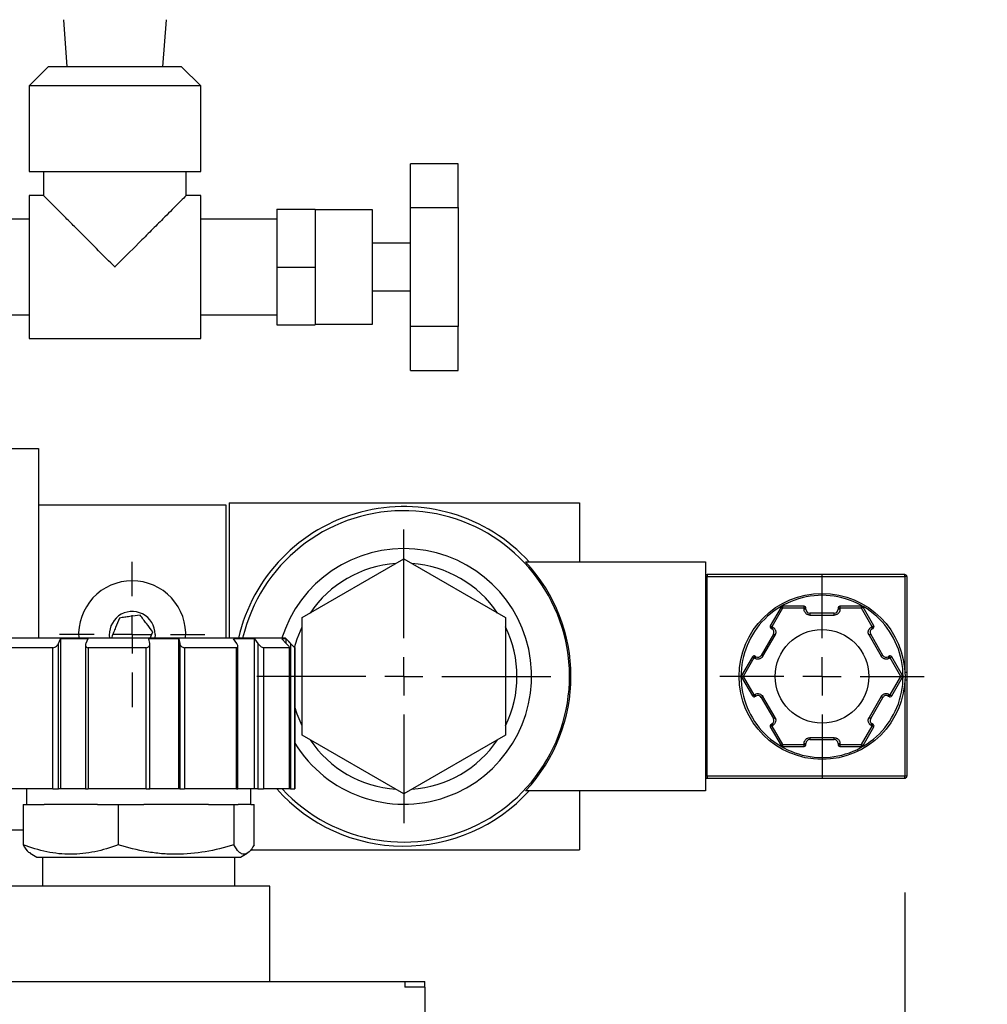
# Model space of a CAD drawing. Header units: inches. Extents: x 3 to 129, y 3 to 99.
# Tile 6 of 32: x 34.02 to 39.09, y 68.42 to 73.58. Entities that reach past the tile are written whole.
import ezdxf

# ---------------------------------------------------------------- set-up
doc = ezdxf.new("R2010")
doc.units = ezdxf.units.IN
doc.header["$LTSCALE"] = 12
doc.header["$MEASUREMENT"] = 0
doc.linetypes.add('CENTERX2', pattern=[0.8, 0.5, -0.1, 0.1, -0.1])
doc.layers.add('CENTER', color=40, linetype='CENTERX2')
doc.layers.add('DIMENSIONS', color=140, linetype='Continuous', lineweight=25)
doc.styles.add('SLDTEXTSTYLE0', font='TXT', dxfattribs={"width": 0.7})
doc.dimstyles.new('SLDDIMSTYLE0', dxfattribs={"dimtxt": 1.019531, "dimasz": 1.56, "dimexe": 0, "dimexo": 0.0625, "dimgap": 0.254883, "dimtad": 0, "dimtih": 1, "dimtoh": 1, "dimrnd": 1e-09, "dimzin": 12, "dimdsep": 46, "dimtxsty": 'SLDTEXTSTYLE0', "dimsah": 1, "dimcen": 0.09, "dimadec": 0, "dimazin": 3, "dimtfac": 1, "dimtmove": 0, "dimatfit": 0, "dimfxl": 0, "dimfrac": 2, "dimtolj": 1, "dimtzin": 12, "dimarcsym": 0})

# ---------------------------------------------------------------- blocks, each defined once
blk = doc.blocks.new('_D_1')
at = {"layer": 'DIMENSIONS'}
for p, q in [((38.6589, 69.0029), (38.6589, 52.8784)), ((36.1419, 57.3126), (36.1419, 52.8784)), ((36.1419, 54.3784), (33.1419, 54.3784)), ((38.6589, 54.3784), (42.4415, 54.3784)), ((43.8232, 54.3784), (43.4809, 54.3784)), ((43.4809, 54.3784), (43.4809, 52.7581)), ((46.8529, 54.3784), (47.1952, 54.3784)), ((47.1952, 54.3784), (47.1952, 52.7581)), ((43.4809, 52.7581), (43.8232, 52.7581)), ((47.1952, 52.7581), (46.8529, 52.7581))]:
    blk.add_line(p, q, dxfattribs=at)
for points in [[(36.1419, 54.3784), (34.5819, 54.6184), (34.5819, 54.1384)], [(38.6589, 54.3784), (40.2189, 54.1384), (40.2189, 54.6184)]]:
    blk.add_solid(points, dxfattribs=at)
at = {"layer": 'DIMENSIONS', "char_height": 1, "attachment_point": 1, "style": 'SLDTEXTSTYLE0'}
for s, insert in [('2.52', (43.8232, 55.8957)), ('63.9', (43.8232, 54.0471))]:
    blk.add_mtext(s, dxfattribs=dict(at, insert=insert))
blk = doc.blocks.new('SW_CENTERMARKSYMBOL_0')
at = {"layer": 'CENTER', "color": 0}
for p, q in [((0, 0.2), (0, 0.535)), ((0, 0), (0, 0.1)), ((-0.2, 0), (-0.535, 0)), ((0, 0), (-0.1, 0)), ((0, 0), (0, -0.1)), ((0, 0), (0.1, 0)), ((0.2, 0), (0.535, 0)), ((0, -0.2), (0, -0.535))]:
    blk.add_line(p, q, dxfattribs=at)
blk = doc.blocks.new('SW_CENTERMARKSYMBOL_1')
at = {"layer": 'CENTER', "color": 0}
for p, q in [((0, 0.2), (0, 0.77)), ((0, 0), (0, 0.1)), ((-0.2, 0), (-0.77, 0)), ((0, 0), (-0.1, 0)), ((0, 0), (0, -0.1)), ((0, 0), (0.1, 0)), ((0.2, 0), (0.77, 0)), ((0, -0.2), (0, -0.77))]:
    blk.add_line(p, q, dxfattribs=at)
blk = doc.blocks.new('SW_CENTERMARKSYMBOL_10')
at = {"layer": 'CENTER', "color": 0}
for p, q in [((0, 0.2), (0, 0.38075)), ((0, 0), (0, 0.1)), ((-0.2, 0), (-0.38075, 0)), ((0, 0), (-0.1, 0)), ((0, 0), (0, -0.1)), ((0, 0), (0.1, 0)), ((0.2, 0), (0.38075, 0)), ((0, -0.2), (0, -0.38075))]:
    blk.add_line(p, q, dxfattribs=at)

msp = doc.modelspace()

# ---------------------------------------------------------------- linework, layer by layer
for p, q in [((34.2469, 73.5791), (34.2657, 73.3326)), ((34.7682, 73.3326), (34.7869, 73.5791)), ((34.1669, 73.3326), (34.0669, 73.2326)), ((34.8669, 73.3326), (34.1669, 73.3326)), ((34.9669, 73.2326), (34.8669, 73.3326)), ((34.0669, 73.2326), (34.0669, 72.7826)), ((34.9669, 73.2326), (34.0669, 73.2326)), ((34.9669, 72.7826), (34.9669, 73.2326)), ((34.0669, 72.7826), (34.9669, 72.7826)), ((34.143, 72.7826), (34.143, 72.6576)), ((34.8909, 72.6576), (34.8909, 72.7826)), ((36.0669, 72.5944), (36.0669, 72.8242)), ((36.3169, 72.8242), (36.0669, 72.8242)), ((36.3169, 72.5944), (36.3169, 72.8242)), ((34.1432, 72.6576), (34.0669, 72.6576)), ((34.0669, 72.6576), (34.0669, 71.9076)), ((34.9669, 72.6576), (34.8908, 72.6576)), ((34.9669, 71.9076), (34.9669, 72.6576)), ((35.3669, 72.5857), (35.5669, 72.5857)), ((35.3669, 72.5857), (35.3669, 72.2826)), ((35.5669, 72.5857), (35.5669, 72.2826)), ((35.8669, 72.5826), (35.5669, 72.5826)), ((35.8669, 71.9826), (35.8669, 72.5826)), ((36.0669, 72.5944), (36.3169, 72.5944)), ((36.0669, 71.9708), (36.0669, 72.5944)), ((36.3169, 72.5944), (36.3169, 71.9708)), ((34.0669, 72.5326), (33.7169, 72.5326)), ((35.3669, 72.5326), (34.9669, 72.5326)), ((36.0669, 72.4076), (35.8669, 72.4076)), ((35.3669, 72.2826), (35.5669, 72.2826)), ((35.3669, 72.2826), (35.3669, 71.9795)), ((35.5669, 72.2826), (35.5669, 71.9795)), ((35.8669, 72.1576), (36.0669, 72.1576)), ((33.7169, 72.0326), (34.0669, 72.0326)), ((34.9669, 72.0326), (35.3669, 72.0326)), ((35.3669, 71.9795), (35.5669, 71.9795)), ((35.5669, 71.9826), (35.8669, 71.9826)), ((36.3169, 71.9708), (36.0669, 71.9708)), ((36.0669, 71.7409), (36.0669, 71.9708)), ((36.3169, 71.7409), (36.3169, 71.9708)), ((34.0669, 71.9076), (34.9669, 71.9076)), ((36.0669, 71.7409), (36.3169, 71.7409)), ((33.0746, 71.3316), (34.1169, 71.3316)), ((34.1169, 71.3316), (34.1169, 70.3366)), ((34.1169, 71.0366), (35.0989, 71.0366)), ((35.0989, 71.0366), (35.0989, 70.3366)), ((35.1169, 71.0466), (35.1169, 70.3366)), ((35.1169, 71.0466), (36.9529, 71.0466)), ((36.9529, 71.0466), (36.9529, 70.7366)), ((35.4987, 70.4444), (36.032, 70.7523)), ((36.032, 70.7523), (36.5652, 70.4444)), ((36.6701, 70.7366), (37.6129, 70.7366)), ((37.6129, 70.7366), (37.6129, 69.5366)), ((38.6589, 70.6702), (37.6229, 70.6702)), ((37.6229, 70.6702), (37.6229, 70.6602)), ((38.6589, 70.6602), (38.6589, 70.6702)), ((37.6229, 70.6602), (37.6129, 70.6602)), ((37.6129, 70.6366), (37.613, 70.6366)), ((37.613, 70.6366), (37.613, 69.6366)), ((37.6229, 69.6129), (37.6229, 70.6602)), ((37.6229, 70.6602), (38.6589, 70.6602)), ((38.6589, 70.6602), (38.6589, 70.1572)), ((38.6689, 70.6602), (38.6589, 70.6602)), ((38.6689, 70.6602), (38.6689, 70.1572)), ((38.0094, 70.4991), (37.9533, 70.4019)), ((38.018, 70.4941), (37.9619, 70.3969)), ((38.018, 70.4941), (38.0094, 70.4991)), ((38.018, 70.5041), (38.018, 70.4941)), ((38.1303, 70.5041), (38.018, 70.5041)), ((38.1303, 70.4941), (38.018, 70.4941)), ((38.1303, 70.4941), (38.1303, 70.5041)), ((38.1303, 70.4881), (38.1303, 70.4941)), ((38.1403, 70.4941), (38.1303, 70.4941)), ((38.1403, 70.4881), (38.1303, 70.4881)), ((38.1403, 70.4881), (38.1403, 70.4941)), ((38.1603, 70.4681), (38.1603, 70.4581)), ((38.2886, 70.4681), (38.1603, 70.4681)), ((38.1603, 70.4581), (38.2886, 70.4581)), ((38.2886, 70.4581), (38.2886, 70.4681)), ((38.3086, 70.4941), (38.3086, 70.4881)), ((38.3186, 70.4941), (38.3086, 70.4941)), ((38.3186, 70.4881), (38.3086, 70.4881)), ((38.3186, 70.5041), (38.3186, 70.4941)), ((38.4308, 70.5041), (38.3186, 70.5041)), ((38.3186, 70.4941), (38.3186, 70.4881)), ((38.4308, 70.4941), (38.3186, 70.4941)), ((38.4308, 70.4941), (38.4308, 70.5041)), ((38.4395, 70.4991), (38.4308, 70.4941)), ((38.487, 70.3969), (38.4308, 70.4941)), ((38.4956, 70.4019), (38.4395, 70.4991)), ((35.4987, 69.8287), (35.4987, 70.4444)), ((36.5652, 70.4444), (36.5652, 69.8287)), ((34.7014, 70.3366), (34.7155, 70.3708)), ((34.7279, 70.3566), (34.7263, 70.3366)), ((37.9694, 70.3579), (37.9053, 70.2467)), ((37.9139, 70.2417), (37.9781, 70.3529)), ((37.9533, 70.4019), (37.9619, 70.3969)), ((37.9619, 70.3969), (37.9569, 70.3882)), ((37.9569, 70.3882), (37.9621, 70.3852)), ((37.9619, 70.3969), (37.9671, 70.3939)), ((37.9671, 70.3939), (37.9621, 70.3852)), ((37.9781, 70.3529), (37.9694, 70.3579)), ((38.4794, 70.3579), (38.4708, 70.3529)), ((38.4708, 70.3529), (38.535, 70.2417)), ((38.5436, 70.2467), (38.4794, 70.3579)), ((38.4818, 70.3939), (38.487, 70.3969)), ((38.4818, 70.3939), (38.4868, 70.3852)), ((38.4868, 70.3852), (38.492, 70.3882)), ((38.487, 70.3969), (38.4956, 70.4019)), ((38.492, 70.3882), (38.487, 70.3969)), ((35.4109, 70.3366), (33.8729, 70.3366)), ((34.2215, 70.3088), (34.232, 70.3326)), ((34.2215, 69.5466), (34.2215, 70.3088)), ((34.3757, 70.3326), (34.232, 70.3326)), ((34.232, 70.3326), (34.232, 69.5466)), ((34.3757, 70.3326), (34.3652, 70.3088)), ((34.8531, 70.3326), (34.6955, 70.3326)), ((34.6996, 70.3088), (34.6955, 70.3326)), ((34.6999, 69.5466), (34.6999, 70.3054)), ((34.8531, 70.3326), (34.8572, 70.3088)), ((34.8531, 69.5466), (34.8531, 70.3326)), ((34.8572, 70.3088), (34.8572, 69.5466)), ((35.2498, 70.3326), (35.1385, 70.3326)), ((35.1557, 70.3088), (35.1385, 70.3326)), ((35.2498, 70.3326), (35.267, 70.3088)), ((35.2498, 69.5466), (35.2498, 70.3326)), ((35.267, 70.3088), (35.267, 69.5466)), ((35.4144, 70.3326), (35.3919, 70.3326)), ((35.4155, 70.3088), (35.3919, 70.3326)), ((35.4609, 70.2866), (35.4109, 70.3366)), ((35.4144, 70.3326), (35.438, 70.3088)), ((35.4144, 70.31), (35.4144, 70.3326)), ((35.438, 70.3088), (35.438, 69.5466)), ((34.1925, 70.2866), (33.9719, 70.2866)), ((34.1925, 69.5466), (34.1925, 70.2866)), ((34.3631, 70.2999), (34.3631, 69.5466)), ((34.6808, 70.2866), (34.3767, 70.2866)), ((34.3767, 70.2866), (34.3767, 69.5466)), ((34.6808, 69.5466), (34.6808, 70.2866)), ((35.1543, 70.2866), (34.8828, 70.2866)), ((34.8828, 70.2866), (34.8828, 69.5466)), ((35.1543, 69.5466), (35.1543, 70.2866)), ((35.1617, 69.5466), (35.1617, 70.294)), ((35.432, 70.2866), (35.2969, 70.2866)), ((35.2969, 70.2866), (35.2969, 69.5466)), ((35.432, 69.5466), (35.432, 70.2866)), ((35.4327, 69.5466), (35.4327, 70.2873)), ((35.4609, 70.2866), (35.4608, 70.2866)), ((35.4608, 70.2866), (35.4608, 69.5466)), ((35.4609, 69.5466), (35.4609, 70.2866)), ((37.8591, 70.2388), (37.803, 70.1416)), ((37.8677, 70.2338), (37.8116, 70.1366)), ((37.8677, 70.2338), (37.8591, 70.2388)), ((37.8727, 70.2424), (37.8677, 70.2338)), ((37.8729, 70.2308), (37.8677, 70.2338)), ((37.8779, 70.2394), (37.8727, 70.2424)), ((37.8779, 70.2394), (37.8729, 70.2308)), ((37.9053, 70.2467), (37.9139, 70.2417)), ((38.535, 70.2417), (38.5436, 70.2467)), ((38.5761, 70.2424), (38.5709, 70.2394)), ((38.5759, 70.2308), (38.5709, 70.2394)), ((38.5811, 70.2338), (38.5759, 70.2308)), ((38.5811, 70.2338), (38.5761, 70.2424)), ((38.5898, 70.2388), (38.5811, 70.2338)), ((38.6372, 70.1366), (38.5811, 70.2338)), ((38.6459, 70.1416), (38.5898, 70.2388)), ((38.6689, 70.1572), (38.6589, 70.1572)), ((38.6689, 70.1572), (38.6689, 70.116)), ((37.803, 70.1416), (37.8116, 70.1366)), ((37.8116, 70.1366), (37.803, 70.1316)), ((37.803, 70.1316), (37.8591, 70.0344)), ((37.8116, 70.1366), (37.8677, 70.0394)), ((38.5811, 70.0394), (38.6372, 70.1366)), ((38.5898, 70.0344), (38.6459, 70.1316)), ((38.6372, 70.1366), (38.6459, 70.1416)), ((38.6459, 70.1316), (38.6372, 70.1366)), ((38.6589, 70.116), (38.6589, 69.6129)), ((38.6689, 70.116), (38.6589, 70.116)), ((38.6689, 70.116), (38.6689, 69.6129)), ((37.8591, 70.0344), (37.8677, 70.0394)), ((37.8677, 70.0394), (37.8729, 70.0424)), ((37.8677, 70.0394), (37.8727, 70.0307)), ((37.8727, 70.0307), (37.8779, 70.0337)), ((37.8729, 70.0424), (37.8779, 70.0337)), ((37.9139, 70.0314), (37.9053, 70.0264)), ((37.9053, 70.0264), (37.9694, 69.9152)), ((37.9781, 69.9202), (37.9139, 70.0314)), ((38.535, 70.0314), (38.4708, 69.9202)), ((38.4794, 69.9152), (38.5436, 70.0264)), ((38.5436, 70.0264), (38.535, 70.0314)), ((38.5709, 70.0337), (38.5759, 70.0424)), ((38.5709, 70.0337), (38.5761, 70.0307)), ((38.5759, 70.0424), (38.5811, 70.0394)), ((38.5761, 70.0307), (38.5811, 70.0394)), ((38.5811, 70.0394), (38.5898, 70.0344)), ((37.9621, 69.8879), (37.9569, 69.8849)), ((37.9621, 69.8879), (37.9671, 69.8793)), ((37.9694, 69.9152), (37.9781, 69.9202)), ((38.4708, 69.9202), (38.4794, 69.9152)), ((38.4818, 69.8793), (38.4868, 69.8879)), ((38.492, 69.8849), (38.4868, 69.8879)), ((37.9619, 69.8763), (37.9533, 69.8713)), ((37.9533, 69.8713), (38.0094, 69.7741)), ((37.9569, 69.8849), (37.9619, 69.8763)), ((37.9671, 69.8793), (37.9619, 69.8763)), ((37.9619, 69.8763), (38.018, 69.7791)), ((38.4308, 69.7791), (38.487, 69.8763)), ((38.4395, 69.7741), (38.4956, 69.8713)), ((38.487, 69.8763), (38.4818, 69.8793)), ((38.487, 69.8763), (38.492, 69.8849)), ((38.4956, 69.8713), (38.487, 69.8763)), ((36.032, 69.5208), (35.4987, 69.8287)), ((36.5652, 69.8287), (36.032, 69.5208)), ((38.1303, 69.7791), (38.1303, 69.7851)), ((38.1303, 69.7851), (38.1403, 69.7851)), ((38.1403, 69.7791), (38.1403, 69.7851)), ((38.2886, 69.8151), (38.1603, 69.8151)), ((38.1603, 69.8151), (38.1603, 69.8051)), ((38.1603, 69.8051), (38.2886, 69.8051)), ((38.2886, 69.8051), (38.2886, 69.8151)), ((38.3086, 69.7851), (38.3086, 69.7791)), ((38.3086, 69.7851), (38.3186, 69.7851)), ((38.3186, 69.7851), (38.3186, 69.7791)), ((38.0094, 69.7741), (38.018, 69.7791)), ((38.018, 69.7791), (38.1303, 69.7791)), ((38.018, 69.7791), (38.018, 69.7691)), ((38.018, 69.7691), (38.1303, 69.7691)), ((38.1303, 69.7791), (38.1403, 69.7791)), ((38.1303, 69.7691), (38.1303, 69.7791)), ((38.3086, 69.7791), (38.3186, 69.7791)), ((38.3186, 69.7791), (38.4308, 69.7791)), ((38.3186, 69.7791), (38.3186, 69.7691)), ((38.3186, 69.7691), (38.4308, 69.7691)), ((38.4308, 69.7691), (38.4308, 69.7791)), ((38.4308, 69.7791), (38.4395, 69.7741)), ((37.6129, 69.6366), (37.613, 69.6366)), ((37.6229, 69.6129), (37.6129, 69.6129)), ((38.6589, 69.6129), (37.6229, 69.6129)), ((37.6229, 69.6129), (37.6229, 69.6029)), ((37.6229, 69.6029), (38.6589, 69.6029)), ((38.6689, 69.6129), (38.6589, 69.6129)), ((38.6589, 69.6029), (38.6589, 69.6129)), ((34.1925, 69.5466), (33.9719, 69.5466)), ((34.0534, 69.5466), (34.0534, 69.4646)), ((34.1925, 69.5466), (34.2215, 69.5466)), ((34.232, 69.5466), (34.2215, 69.5466)), ((34.3631, 69.5466), (34.232, 69.5466)), ((34.3631, 69.5466), (34.3767, 69.5466)), ((34.6808, 69.5466), (34.3767, 69.5466)), ((34.6808, 69.5466), (34.6999, 69.5466)), ((34.8531, 69.5466), (34.6955, 69.5466)), ((34.8572, 69.5466), (34.8531, 69.5466)), ((34.8572, 69.5466), (34.8828, 69.5466)), ((35.1543, 69.5466), (34.8828, 69.5466)), ((35.1543, 69.5466), (35.1617, 69.5466)), ((35.2498, 69.5466), (35.1617, 69.5466)), ((35.2304, 69.4646), (35.2304, 69.5466)), ((35.267, 69.5466), (35.2498, 69.5466)), ((35.267, 69.5466), (35.2969, 69.5466)), ((35.432, 69.5466), (35.2969, 69.5466)), ((35.432, 69.5466), (35.4327, 69.5466)), ((35.438, 69.5466), (35.4327, 69.5466)), ((35.438, 69.5466), (35.4608, 69.5466)), ((35.4609, 69.5466), (35.4608, 69.5466)), ((37.6129, 69.5366), (36.6701, 69.5366)), ((36.9529, 69.5366), (36.9529, 69.2266)), ((34.0362, 69.4646), (34.0362, 69.2538)), ((34.0362, 69.4646), (34.1461, 69.4646)), ((34.4252, 69.4646), (34.1461, 69.4646)), ((34.4252, 69.4646), (34.5351, 69.4646)), ((34.5351, 69.4646), (34.5351, 69.2538)), ((34.5351, 69.4646), (34.6684, 69.4646)), ((35.0074, 69.4646), (34.6684, 69.4646)), ((35.0074, 69.4646), (35.1408, 69.4646)), ((35.1408, 69.4646), (35.1408, 69.2538)), ((35.1408, 69.4646), (35.1643, 69.4646)), ((35.2304, 69.4646), (35.1643, 69.4646)), ((35.2304, 69.4646), (35.2477, 69.4646)), ((35.2477, 69.2538), (35.2477, 69.4646)), ((32.6179, 69.3316), (34.0362, 69.3316)), ((35.2277, 69.2266), (36.9529, 69.2266)), ((34.0726, 69.2091), (34.1082, 69.1886)), ((34.1082, 69.1886), (35.1757, 69.1886)), ((34.1379, 69.1886), (34.1379, 69.0366)), ((35.1459, 69.0366), (35.1459, 69.1886)), ((35.1757, 69.1886), (35.2113, 69.2091)), ((34.6419, 69.0366), (33.9544, 69.0366)), ((35.3294, 69.0366), (34.6419, 69.0366)), ((35.3294, 68.5366), (35.3294, 69.0366)), ((25.9969, 68.5366), (36.0369, 68.5366)), ((36.0369, 68.5366), (36.0369, 68.508)), ((36.0369, 68.5366), (36.1419, 68.5366)), ((36.1419, 68.508), (36.0369, 68.508)), ((36.1419, 68.508), (36.1419, 68.5366)), ((36.1419, 68.508), (36.1419, 68.327))]:
    msp.add_line(p, q)
at = {"flags": 128}
for points in [[(35.4588, 70.2887), (35.4728, 70.3341), (35.4987, 70.396)], [(35.4987, 69.8772), (35.4728, 69.9391), (35.4609, 69.9766)]]:
    msp.add_lwpolyline(points, dxfattribs=at)
for radius in [0.435, 0.2455]:
    msp.add_circle((38.2244, 70.1366), radius)
for centre, radius, start, end in [((36.032, 70.1366), 0.89, 42.3887, 167.0136), ((36.032, 70.1366), 0.8685, 222.7921, 166.6862), ((36.032, 70.1366), 0.67, 211.5408, 162.9829), ((36.032, 70.1366), 0.593, 94.0585, 145.9415), ((36.032, 70.1366), 0.593, 34.0585, 85.9415), ((37.6229, 70.6602), 0.01, 90, 180), ((38.6589, 70.6602), 0.01, 0, 90), ((34.6079, 70.3566), 0.2808, 90, 184.0851), ((34.6079, 70.3566), 0.2807, 355.9149, 90), ((34.6079, 70.3566), 0.12, 0, 189.5941), ((38.018, 70.4941), 0.01, 90, 150), ((38.1303, 70.4941), 0.01, 0, 90), ((38.1603, 70.4881), 0.02, 180, 270), ((38.2886, 70.4881), 0.02, 270, 0), ((38.3186, 70.4941), 0.01, 90, 180), ((38.4308, 70.4941), 0.01, 30, 90), ((36.032, 70.1366), 0.593, 334.0585, 25.9415), ((37.9619, 70.3969), 0.01, 150, 240), ((37.9521, 70.3679), 0.02, 330, 60), ((38.4968, 70.3679), 0.02, 120, 210), ((38.487, 70.3969), 0.01, 300, 30), ((37.8677, 70.2338), 0.01, 90, 150), ((37.8677, 70.2338), 0.01, 60, 90), ((37.8879, 70.2567), 0.02, 240, 330), ((38.5609, 70.2567), 0.02, 210, 300), ((38.5811, 70.2338), 0.01, 90, 120), ((38.5811, 70.2338), 0.01, 30, 90), ((37.8116, 70.1366), 0.01, 150, 210), ((38.6372, 70.1366), 0.01, 330, 30), ((37.8677, 70.0394), 0.01, 210, 270), ((37.8677, 70.0394), 0.01, 270, 300), ((37.8879, 70.0164), 0.02, 30, 120), ((38.5609, 70.0164), 0.02, 60, 150), ((38.5811, 70.0394), 0.01, 240, 270), ((38.5811, 70.0394), 0.01, 270, 330), ((37.9521, 69.9052), 0.02, 300, 30), ((38.4968, 69.9052), 0.02, 150, 240), ((37.9619, 69.8763), 0.01, 120, 210), ((38.487, 69.8763), 0.01, 330, 60), ((36.032, 70.1366), 0.593, 214.0585, 265.9415), ((36.032, 70.1366), 0.593, 274.0585, 325.9415), ((38.1603, 69.7851), 0.02, 90, 180), ((38.2886, 69.7851), 0.02, 0, 90), ((38.018, 69.7791), 0.01, 210, 270), ((38.1303, 69.7791), 0.01, 270, 0), ((38.3186, 69.7791), 0.01, 180, 270), ((38.4308, 69.7791), 0.01, 270, 330), ((37.6229, 69.6129), 0.01, 180, 270), ((38.6589, 69.6129), 0.01, 270, 0), ((36.032, 70.1366), 0.89, 221.5231, 317.6113)]:
    msp.add_arc(centre, radius, start, end)
msp.add_ellipse((36.0329, 70.1366), major_axis=(0.8752, 0), ratio=0.999999, start_param=5.5278, end_param=7.03857)
for points, knots in [([(34.5169, 72.2826), (34.5168, 72.2828), (34.4882, 72.3113), (34.4304, 72.3692), (34.355, 72.4447), (34.2912, 72.5087), (34.2322, 72.5678), (34.1786, 72.6216), (34.1506, 72.6498), (34.1399, 72.6606), (34.1431, 72.6575), (34.1432, 72.6574)], [0, 0, 0, 0, 0.001076, 0.169634, 0.343129, 0.461259, 0.582122, 0.758467, 0.898927, 0.998494, 1, 1, 1, 1]), ([(34.8908, 72.6575), (34.8908, 72.6575), (34.8922, 72.6588), (34.881, 72.6475), (34.8403, 72.6065), (34.7787, 72.5447), (34.7083, 72.4742), (34.6246, 72.3904), (34.559, 72.3247), (34.5171, 72.2828), (34.5169, 72.2826)], [0, 0, 0, 0, 0.001507, 0.141317, 0.280468, 0.476963, 0.611891, 0.750622, 0.998923, 1, 1, 1, 1]), ([(38.6494, 70.1366), (38.6494, 70.2493), (38.6047, 70.3574), (38.4453, 70.5168), (38.3372, 70.5616), (38.1117, 70.5616), (38.0036, 70.5168), (37.8442, 70.3574), (37.7994, 70.2493), (37.7994, 70.1366)], [0, 0, 0, 0, 0.25, 0.25, 0.5, 0.5, 0.75, 0.75, 1, 1, 1, 1]), ([(34.6494, 70.4569), (34.6318, 70.4546), (34.614, 70.4522), (34.5866, 70.4486), (34.5774, 70.4474), (34.5595, 70.445), (34.5506, 70.4438), (34.5418, 70.4426)], [0, 0, 0, 0, 0.5, 0.5, 0.75, 0.75, 1, 1, 1, 1]), ([(34.7155, 70.3708), (34.7047, 70.3849), (34.6938, 70.3992), (34.6769, 70.4211), (34.6713, 70.4284), (34.6603, 70.4428), (34.6548, 70.4499), (34.6494, 70.4569)], [0, 0, 0, 0, 0.5, 0.5, 0.75, 0.75, 1, 1, 1, 1]), ([(38.1603, 70.4581), (38.1593, 70.4581), (38.1574, 70.4582), (38.1546, 70.4586), (38.1519, 70.4592), (38.1482, 70.4605), (38.1437, 70.4628), (38.1389, 70.4667), (38.135, 70.4715), (38.1323, 70.4768), (38.1306, 70.4824), (38.1304, 70.4862), (38.1303, 70.4881)], [0, 0, 0, 0, 0.060239, 0.119994, 0.179804, 0.240207, 0.369944, 0.500129, 0.629867, 0.760052, 0.879917, 1, 1, 1, 1]), ([(38.3186, 70.4881), (38.3186, 70.4871), (38.3185, 70.4852), (38.3181, 70.4825), (38.3175, 70.4797), (38.3162, 70.476), (38.3139, 70.4715), (38.31, 70.4667), (38.3052, 70.4628), (38.2999, 70.4601), (38.2943, 70.4584), (38.2905, 70.4582), (38.2886, 70.4581)], [0, 0, 0, 0, 0.060239, 0.119994, 0.179804, 0.240207, 0.369944, 0.500129, 0.629867, 0.760052, 0.879917, 1, 1, 1, 1]), ([(34.5418, 70.4426), (34.535, 70.4262), (34.5282, 70.4096), (34.5176, 70.384), (34.5141, 70.3755), (34.5072, 70.3588), (34.5037, 70.3505), (34.5003, 70.3423)], [0, 0, 0, 0, 0.5, 0.5, 0.75, 0.75, 1, 1, 1, 1]), ([(37.9671, 70.3939), (37.9679, 70.3934), (37.9695, 70.3924), (37.9717, 70.3907), (37.9738, 70.3887), (37.9764, 70.3857), (37.9791, 70.3815), (37.9813, 70.3757), (37.9823, 70.3696), (37.982, 70.3637), (37.9807, 70.358), (37.979, 70.3546), (37.9781, 70.3529)], [0, 0, 0, 0, 0.060239, 0.119994, 0.179804, 0.240207, 0.369944, 0.500129, 0.629867, 0.760052, 0.879917, 1, 1, 1, 1]), ([(38.4668, 70.3679), (38.4668, 70.369), (38.4668, 70.3711), (38.4673, 70.3741), (38.4682, 70.3772), (38.4693, 70.3801), (38.4714, 70.3843), (38.4752, 70.3895), (38.4796, 70.3924), (38.4818, 70.3939)], [0, 0, 0, 0, 0.100742, 0.200056, 0.299052, 0.39885, 0.500544, 0.749527, 1, 1, 1, 1]), ([(38.4708, 70.3529), (38.4703, 70.3538), (38.4693, 70.3557), (38.4682, 70.3586), (38.4673, 70.3616), (38.4668, 70.3647), (38.4668, 70.3668), (38.4668, 70.3679)], [0, 0, 0, 0, 0.202242, 0.401125, 0.598875, 0.797758, 1, 1, 1, 1]), ([(34.1925, 70.2866), (34.1955, 70.2866), (34.1988, 70.2875), (34.2051, 70.2905), (34.208, 70.2925), (34.2131, 70.2968), (34.2153, 70.2991), (34.2189, 70.3039), (34.2204, 70.3064), (34.2215, 70.3088)], [0, 0, 0, 0, 0.25, 0.25, 0.5, 0.5, 0.75, 0.75, 1, 1, 1, 1]), ([(34.3652, 70.3088), (34.3641, 70.3064), (34.3634, 70.3039), (34.363, 70.2991), (34.3632, 70.2968), (34.3648, 70.2925), (34.3662, 70.2905), (34.3705, 70.2875), (34.3733, 70.2866), (34.3767, 70.2866)], [0, 0, 0, 0, 0.25, 0.25, 0.5, 0.5, 0.75, 0.75, 1, 1, 1, 1]), ([(34.6808, 70.2866), (34.6843, 70.2866), (34.6876, 70.2875), (34.693, 70.2905), (34.6951, 70.2925), (34.6981, 70.2968), (34.699, 70.2991), (34.7, 70.3039), (34.7, 70.3064), (34.6996, 70.3088)], [0, 0, 0, 0, 0.25, 0.25, 0.5, 0.5, 0.75, 0.75, 1, 1, 1, 1]), ([(34.8572, 70.3088), (34.8576, 70.3064), (34.8585, 70.3039), (34.861, 70.2991), (34.8627, 70.2968), (34.8671, 70.2925), (34.8697, 70.2905), (34.8759, 70.2875), (34.8794, 70.2866), (34.8828, 70.2866)], [0, 0, 0, 0, 0.25, 0.25, 0.5, 0.5, 0.75, 0.75, 1, 1, 1, 1]), ([(35.1543, 70.2866), (35.157, 70.2866), (35.159, 70.2875), (35.1614, 70.2905), (35.1618, 70.2925), (35.1616, 70.2968), (35.1609, 70.2991), (35.1588, 70.3039), (35.1574, 70.3064), (35.1557, 70.3088)], [0, 0, 0, 0, 0.25, 0.25, 0.5, 0.5, 0.75, 0.75, 1, 1, 1, 1]), ([(35.267, 70.3088), (35.2688, 70.3064), (35.2708, 70.3039), (35.2754, 70.2991), (35.2779, 70.2968), (35.2833, 70.2925), (35.2862, 70.2905), (35.292, 70.2875), (35.2948, 70.2866), (35.2969, 70.2866)], [0, 0, 0, 0, 0.25, 0.25, 0.5, 0.5, 0.75, 0.75, 1, 1, 1, 1]), ([(35.432, 70.2866), (35.4329, 70.2866), (35.4329, 70.2875), (35.4314, 70.2905), (35.4301, 70.2924), (35.425, 70.2989), (35.4204, 70.3039), (35.4155, 70.3088)], [0, 0, 0, 0, 0.25, 0.25, 0.5, 0.5, 1, 1, 1, 1]), ([(35.438, 70.3088), (35.4405, 70.3064), (35.4429, 70.3039), (35.4478, 70.2991), (35.4502, 70.2968), (35.4546, 70.2925), (35.4566, 70.2905), (35.4598, 70.2875), (35.4608, 70.2866), (35.4608, 70.2866)], [0, 0, 0, 0, 0.25, 0.25, 0.5, 0.5, 0.75, 0.75, 1, 1, 1, 1]), ([(37.9139, 70.2417), (37.9134, 70.2409), (37.9124, 70.2393), (37.9107, 70.2371), (37.9087, 70.2351), (37.9058, 70.2325), (37.9015, 70.2297), (37.8958, 70.2276), (37.8897, 70.2266), (37.8837, 70.2269), (37.878, 70.2282), (37.8746, 70.2299), (37.8729, 70.2308)], [0, 0, 0, 0, 0.060239, 0.119994, 0.179804, 0.240207, 0.369944, 0.500129, 0.629867, 0.760052, 0.879917, 1, 1, 1, 1]), ([(38.5759, 70.2308), (38.5751, 70.2303), (38.5734, 70.2294), (38.5708, 70.2284), (38.5681, 70.2276), (38.5643, 70.2268), (38.5592, 70.2266), (38.5531, 70.2276), (38.5474, 70.2297), (38.5423, 70.233), (38.538, 70.237), (38.536, 70.2402), (38.535, 70.2417)], [0, 0, 0, 0, 0.060239, 0.119994, 0.179804, 0.240207, 0.369944, 0.500129, 0.629867, 0.760052, 0.879917, 1, 1, 1, 1]), ([(37.7994, 70.1366), (37.7994, 70.0239), (37.8442, 69.9158), (38.0036, 69.7564), (38.1117, 69.7116), (38.3372, 69.7116), (38.4453, 69.7564), (38.6047, 69.9158), (38.6494, 70.0239), (38.6494, 70.1366)], [0, 0, 0, 0, 0.25, 0.25, 0.5, 0.5, 0.75, 0.75, 1, 1, 1, 1]), ([(37.8729, 70.0424), (37.8798, 70.0464), (37.888, 70.0474), (37.9034, 70.0433), (37.9099, 70.0383), (37.9139, 70.0314)], [0, 0, 0, 0, 0.5, 0.5, 1, 1, 1, 1]), ([(38.535, 70.0314), (38.5354, 70.0322), (38.5364, 70.0338), (38.5382, 70.036), (38.5401, 70.0381), (38.5431, 70.0407), (38.5474, 70.0434), (38.5531, 70.0456), (38.5592, 70.0466), (38.5652, 70.0463), (38.5709, 70.045), (38.5742, 70.0432), (38.5759, 70.0424)], [0, 0, 0, 0, 0.060239, 0.119994, 0.179804, 0.240207, 0.369944, 0.500129, 0.629867, 0.760052, 0.879917, 1, 1, 1, 1]), ([(38.4668, 69.9052), (38.4668, 69.9063), (38.4668, 69.9084), (38.4673, 69.9115), (38.4682, 69.9145), (38.4693, 69.9175), (38.4703, 69.9193), (38.4708, 69.9202)], [0, 0, 0, 0, 0.2022423, 0.401125, 0.598875, 0.7977577, 1, 1, 1, 1]), ([(38.4818, 69.8793), (38.4809, 69.8798), (38.4791, 69.8809), (38.4766, 69.8829), (38.4744, 69.8851), (38.4725, 69.8876), (38.4699, 69.8915), (38.4673, 69.8974), (38.4669, 69.9026), (38.4668, 69.9052)], [0, 0, 0, 0, 0.100742, 0.200056, 0.299052, 0.39885, 0.500544, 0.749527, 1, 1, 1, 1]), ([(38.1303, 69.7851), (38.1303, 69.786), (38.1303, 69.7879), (38.1307, 69.7907), (38.1314, 69.7935), (38.1327, 69.7972), (38.135, 69.8017), (38.1389, 69.8064), (38.1437, 69.8103), (38.149, 69.8131), (38.1546, 69.8148), (38.1584, 69.815), (38.1603, 69.8151)], [0, 0, 0, 0, 0.060239, 0.119994, 0.179804, 0.240207, 0.369944, 0.500129, 0.629867, 0.760052, 0.879917, 1, 1, 1, 1]), ([(38.2886, 69.8151), (38.2896, 69.8151), (38.2914, 69.815), (38.2942, 69.8146), (38.297, 69.8139), (38.3007, 69.8127), (38.3052, 69.8103), (38.31, 69.8064), (38.3139, 69.8017), (38.3166, 69.7963), (38.3183, 69.7907), (38.3185, 69.787), (38.3186, 69.7851)], [0, 0, 0, 0, 0.060239, 0.119994, 0.179804, 0.240207, 0.369944, 0.500129, 0.629867, 0.760052, 0.879917, 1, 1, 1, 1]), ([(34.0362, 69.2538), (34.0455, 69.2378), (34.0579, 69.2163), (34.0708, 69.2127), (34.0741, 69.2118)], [0, 0, 0, 0, 0.74269, 1, 1, 1, 1]), ([(34.5351, 69.2538), (34.4943, 69.2385), (34.4533, 69.226), (34.3706, 69.2086), (34.3288, 69.2038), (34.2654, 69.2037), (34.244, 69.2049), (34.2017, 69.2094), (34.1808, 69.2128), (34.1182, 69.2259), (34.077, 69.2385), (34.0362, 69.2538)], [0, 0, 0, 0, 0.25, 0.25, 0.5, 0.5, 0.625, 0.625, 0.75, 0.75, 1, 1, 1, 1]), ([(35.1408, 69.2538), (35.0913, 69.2385), (35.0415, 69.226), (34.9409, 69.2086), (34.89, 69.2038), (34.8128, 69.2037), (34.7869, 69.2049), (34.7357, 69.2094), (34.7103, 69.2128), (34.6345, 69.2259), (34.5846, 69.2385), (34.5351, 69.2538)], [0, 0, 0, 0, 0.25, 0.25, 0.5, 0.5, 0.625, 0.625, 0.75, 0.75, 1, 1, 1, 1]), ([(35.2477, 69.2538), (35.239, 69.2385), (35.2302, 69.226), (35.2124, 69.2086), (35.2034, 69.2038), (35.1898, 69.2037), (35.1852, 69.2049), (35.1762, 69.2094), (35.1717, 69.2128), (35.1583, 69.2259), (35.1495, 69.2385), (35.1408, 69.2538)], [0, 0, 0, 0, 0.25, 0.25, 0.5, 0.5, 0.625, 0.625, 0.75, 0.75, 1, 1, 1, 1])]:
    msp.add_open_spline(points, degree=3, knots=knots)
msp.add_open_spline([(37.9781, 69.9202), (37.9864, 69.9059), (37.9815, 69.8875), (37.9671, 69.8793)], degree=3)

# ---------------------------------------------------------------- block references
at = {"layer": 'CENTER'}
for name, p in [('SW_CENTERMARKSYMBOL_1', (36.032, 70.1366)), ('SW_CENTERMARKSYMBOL_10', (34.6079, 70.3566)), ('SW_CENTERMARKSYMBOL_0', (38.2244, 70.1366))]:
    msp.add_blockref(name, p, dxfattribs=at)

# ---------------------------------------------------------------- dimensions: what is measured, and where the dimension line sits
at = {"layer": 'DIMENSIONS'}
dim = msp.add_linear_dim(base=(38.6589, 54.3784), p1=(36.1419, 57.9126), p2=(38.6589, 69.6029), dimstyle='SLDDIMSTYLE0', dxfattribs=at)
dim.commit()
dim.dimension.update_dxf_attribs({"geometry": '_D_1', "text_midpoint": (45.338, 54.3784), "dimtype": 160})

doc.saveas('drawing.dxf')
